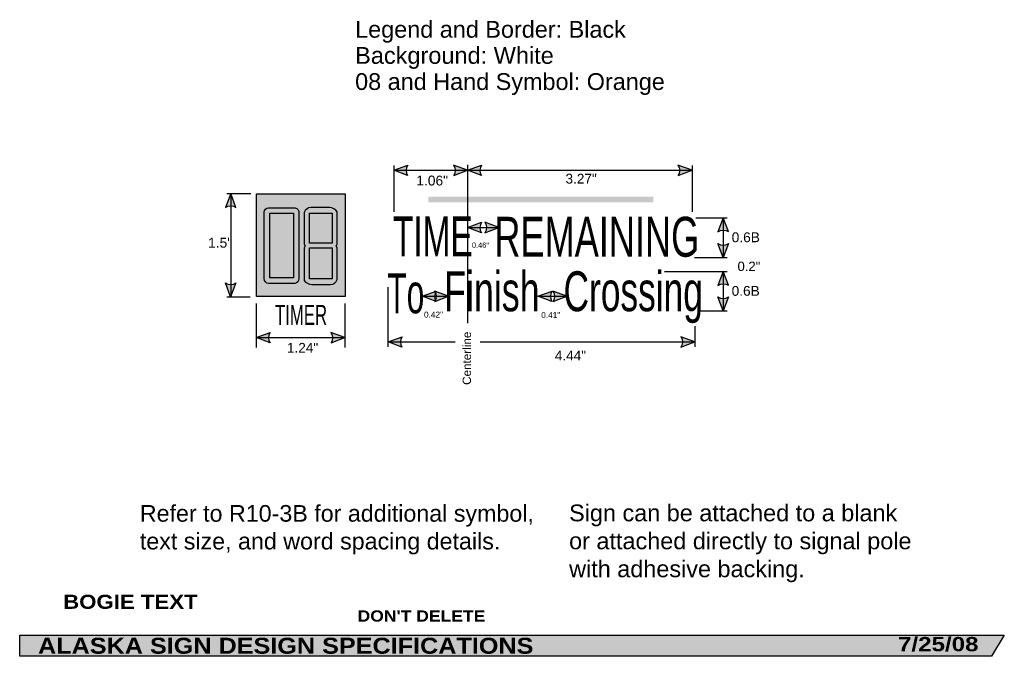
# Model space of a CAD drawing. Header units: feet. Extents: x 1.8 to 23, y 0.1 to 30.7.
# Tile 1 of 2: x 1.8 to 23, y 0.1 to 13.7. Entities that reach past the tile are written whole.
import ezdxf
from ezdxf.enums import TextEntityAlignment as Align

# ---------------------------------------------------------------- set-up
doc = ezdxf.new("R2010")
doc.units = ezdxf.units.FT
doc.header["$MEASUREMENT"] = 0
doc.layers.add('Sign', color=7, linetype='Continuous')
doc.styles.add('ARIAL', font='arial.ttf')
doc.styles.add('ARIAL BLACK B', font='ariblk.ttf')
doc.styles.add('ARIAL BLACK BI', font='ariblk.ttf')
doc.styles.add('FHWA SERIES B2000EX', font='txt')

msp = doc.modelspace()

# ---------------------------------------------------------------- hatches: boundary and pattern name
h = msp.add_hatch(color=256)
h.dxf.hatch_style = 1
edge = h.paths.add_edge_path()
edge.add_line((10.1678059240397, 10.3888353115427), (9.869493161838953, 10.50159845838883))
edge.add_line((9.869493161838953, 10.50159845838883), (10.17055537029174, 10.61298638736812))
edge.add_arc((10.33414627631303, 10.49888737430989), 0.1994506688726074, 145.1055563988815, 213.4889293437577)
h = msp.add_hatch(color=256)
h.dxf.hatch_style = 1
edge = h.paths.add_edge_path()
edge.add_line((11.15451373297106, 10.38883531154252), (11.45282649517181, 10.50159845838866))
edge.add_line((11.45282649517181, 10.50159845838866), (11.15176428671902, 10.61298638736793))
edge.add_arc((10.98817338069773, 10.4988873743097), 0.199450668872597, -33.488929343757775, 34.89444360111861, ccw=False)
h = msp.add_hatch(color=256)
h.dxf.hatch_style = 1
edge = h.paths.add_edge_path()
edge.add_line((11.75113925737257, 10.38883531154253), (11.45282649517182, 10.50159845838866))
edge.add_line((11.45282649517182, 10.50159845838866), (11.75388870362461, 10.61298638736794))
edge.add_arc((11.9174796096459, 10.49888737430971), 0.1994506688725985, 145.1055563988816, 213.488929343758)
h = msp.add_hatch(color=256)
h.dxf.hatch_style = 1
edge = h.paths.add_edge_path()
edge.add_line((15.96701373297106, 10.38883531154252), (16.26532649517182, 10.50159845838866))
edge.add_line((16.26532649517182, 10.50159845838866), (15.96426428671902, 10.61298638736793))
edge.add_arc((15.80067338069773, 10.4988873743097), 0.199450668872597, -33.488929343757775, 34.89444360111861, ccw=False)
h = msp.add_hatch(color=256)
h.dxf.hatch_style = 1
edge = h.paths.add_edge_path()
edge.add_line((6.486125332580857, 9.707339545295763), (6.373660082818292, 10.0057647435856))
edge.add_line((6.373660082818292, 10.0057647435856), (6.261971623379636, 9.70481389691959))
edge.add_arc((6.375907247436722, 9.541109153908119), 0.1994506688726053, 56.45386549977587, 124.8372384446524, ccw=False)
at = {"true_color": 0xffffff}
h = msp.add_hatch(color=7, dxfattribs=at)
h.dxf.hatch_style = 1
h.paths.add_polyline_path([(7.186139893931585, 9.700507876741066, 0.4076884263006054), (7.094477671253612, 9.601462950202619), (7.094473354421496, 8.179674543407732, 0.4095184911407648), (7.185958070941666, 8.075507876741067), (7.748529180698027, 8.075507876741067, 0.393499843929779), (7.836140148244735, 8.178819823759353), (7.836140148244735, 9.600769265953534, 0.4208008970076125), (7.73387104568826, 9.700507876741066)])
h.paths.add_polyline_path([(7.721714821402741, 9.582428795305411), (7.721714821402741, 8.194928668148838), (7.215307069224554, 8.196340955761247), (7.215307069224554, 9.583841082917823)], flags=16)
h = msp.add_hatch(color=7, dxfattribs=at)
h.dxf.hatch_style = 1
h.paths.add_polyline_path([(8.09321409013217, 9.702747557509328, 0.3088313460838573), (7.946548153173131, 9.59540775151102), (7.946632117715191, 8.940714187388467, 0.2096133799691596), (7.978063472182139, 8.879129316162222, 0.253806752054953), (7.946648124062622, 8.815908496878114), (7.946734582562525, 8.141768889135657, 0.2459980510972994), (8.134526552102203, 8.055511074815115), (8.514876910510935, 8.055511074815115, 0.3196794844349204), (8.656958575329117, 8.162937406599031), (8.656958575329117, 8.817423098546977, 0.1952748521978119), (8.631361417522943, 8.879129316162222, 0.129541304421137), (8.656806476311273, 8.934486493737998), (8.656958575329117, 9.612030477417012, 0.2634952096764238), (8.481106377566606, 9.702747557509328)])
h.paths.add_polyline_path([(8.546959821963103, 9.583382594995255), (8.546959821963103, 8.938811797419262), (8.061130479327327, 8.938811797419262), (8.061130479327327, 9.583382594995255)], flags=16)
h.paths.add_polyline_path([(8.546959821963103, 8.838545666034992), (8.546959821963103, 8.174876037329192), (8.061130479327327, 8.174876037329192), (8.061130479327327, 8.838545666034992)], flags=16)
h = msp.add_hatch(color=256)
h.dxf.hatch_style = 1
edge = h.paths.add_edge_path()
edge.add_line((11.75113925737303, 9.163834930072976), (11.45282649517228, 9.27659807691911))
edge.add_line((11.45282649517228, 9.27659807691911), (11.75388870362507, 9.387986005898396))
edge.add_arc((11.91747960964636, 9.273886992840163), 0.1994506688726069, 145.1055563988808, 213.4889293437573)
h = msp.add_hatch(color=256)
h.dxf.hatch_style = 1
edge = h.paths.add_edge_path()
edge.add_line((11.82521787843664, 9.163834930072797), (12.1235306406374, 9.276598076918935))
edge.add_line((12.1235306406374, 9.276598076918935), (11.8224684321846, 9.387986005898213))
edge.add_arc((11.65887752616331, 9.273886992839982), 0.199450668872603, -33.488929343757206, 34.89444360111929, ccw=False)
h = msp.add_hatch(color=256)
h.dxf.hatch_style = 1
edge = h.paths.add_edge_path()
edge.add_line((17.04445841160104, 9.186506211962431), (16.93199316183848, 9.484931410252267))
edge.add_line((16.93199316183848, 9.484931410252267), (16.82030470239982, 9.18398056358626))
edge.add_arc((16.9342403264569, 9.020275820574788), 0.1994506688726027, 56.45386549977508, 124.8372384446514, ccw=False)
h = msp.add_hatch(color=256)
h.dxf.hatch_style = 1
edge = h.paths.add_edge_path()
edge.add_line((17.04394347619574, 8.930602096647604), (16.93147822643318, 8.632176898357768))
edge.add_line((16.93147822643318, 8.632176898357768), (16.81978976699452, 8.933127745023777))
edge.add_arc((16.9337253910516, 9.096832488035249), 0.1994506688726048, 235.1627615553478, 303.5461345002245)
h = msp.add_hatch(color=256)
h.dxf.hatch_style = 1
edge = h.paths.add_edge_path()
edge.add_line((17.04445841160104, 8.036506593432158), (16.93199316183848, 8.334931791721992))
edge.add_line((16.93199316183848, 8.334931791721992), (16.82030470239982, 8.033980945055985))
edge.add_arc((16.9342403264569, 7.870276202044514), 0.1994506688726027, 56.45386549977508, 124.8372384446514, ccw=False)
h = msp.add_hatch(color=256)
h.dxf.hatch_style = 1
edge = h.paths.add_edge_path()
edge.add_line((6.485610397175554, 8.086157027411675), (6.373145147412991, 7.787731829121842))
edge.add_line((6.373145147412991, 7.787731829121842), (6.261456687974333, 8.08868267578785))
edge.add_arc((6.375392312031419, 8.252387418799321), 0.1994506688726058, 235.1627615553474, 303.5461345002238)
h = msp.add_hatch(color=256)
h.dxf.hatch_style = 1
edge = h.paths.add_edge_path()
edge.add_line((10.77920011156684, 7.688835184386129), (10.48088734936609, 7.801598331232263))
edge.add_line((10.48088734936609, 7.801598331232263), (10.78194955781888, 7.912986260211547))
edge.add_arc((10.94554046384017, 7.798887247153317), 0.1994506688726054, 145.1055563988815, 213.4889293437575)
h = msp.add_hatch(color=256)
h.dxf.hatch_style = 1
edge = h.paths.add_edge_path()
edge.add_line((10.74767875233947, 7.68883518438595), (11.04599151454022, 7.801598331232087))
edge.add_line((11.04599151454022, 7.801598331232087), (10.74492930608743, 7.912986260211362))
edge.add_arc((10.58133840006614, 7.798887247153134), 0.1994506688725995, -33.48892934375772, 34.89444360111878, ccw=False)
h = msp.add_hatch(color=256)
h.dxf.hatch_style = 1
edge = h.paths.add_edge_path()
edge.add_line((13.26045824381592, 7.688835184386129), (12.96214548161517, 7.801598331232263))
edge.add_line((12.96214548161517, 7.801598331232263), (13.26320769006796, 7.912986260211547))
edge.add_arc((13.42679859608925, 7.798887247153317), 0.1994506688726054, 145.1055563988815, 213.4889293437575)
h = msp.add_hatch(color=256)
h.dxf.hatch_style = 1
edge = h.paths.add_edge_path()
edge.add_line((13.28427542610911, 7.68883518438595), (13.58258818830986, 7.801598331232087))
edge.add_line((13.58258818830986, 7.801598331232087), (13.28152597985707, 7.912986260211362))
edge.add_arc((13.11793507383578, 7.798887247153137), 0.1994506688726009, -33.4889293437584, 34.89444360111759, ccw=False)
h = msp.add_hatch(color=256)
h.dxf.hatch_style = 1
edge = h.paths.add_edge_path()
edge.add_line((17.04445841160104, 7.786157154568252), (16.93199316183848, 7.487731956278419))
edge.add_line((16.93199316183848, 7.487731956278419), (16.82030470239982, 7.788682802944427))
edge.add_arc((16.9342403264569, 7.952387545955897), 0.1994506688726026, 235.1627615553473, 303.5461345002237)
h = msp.add_hatch(color=256)
h.dxf.hatch_style = 1
edge = h.paths.add_edge_path()
edge.add_line((7.217805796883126, 6.80146132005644), (6.919493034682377, 6.914224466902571))
edge.add_line((6.919493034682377, 6.914224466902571), (7.220555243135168, 7.025612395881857))
edge.add_arc((7.384146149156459, 6.911513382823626), 0.1994506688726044, 145.105556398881, 213.4889293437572)
h = msp.add_hatch(color=256)
h.dxf.hatch_style = 1
edge = h.paths.add_edge_path()
edge.add_line((8.525347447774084, 6.801323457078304), (8.823660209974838, 6.914086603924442))
edge.add_line((8.823660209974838, 6.914086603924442), (8.522598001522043, 7.02547453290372))
edge.add_arc((8.359007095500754, 6.91137551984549), 0.199450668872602, -33.488929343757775, 34.894443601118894, ccw=False)
h = msp.add_hatch(color=256)
h.dxf.hatch_style = 1
edge = h.paths.add_edge_path()
edge.add_line((10.04561772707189, 6.70966851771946), (9.747304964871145, 6.822431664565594))
edge.add_line((9.747304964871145, 6.822431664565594), (10.04836717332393, 6.933819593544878))
edge.add_arc((10.21195807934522, 6.819720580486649), 0.1994506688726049, 145.1055563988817, 213.488929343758)
h = msp.add_hatch(color=256)
h.dxf.hatch_style = 1
edge = h.paths.add_edge_path()
edge.add_line((16.02732661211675, 6.709668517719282), (16.3256393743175, 6.82243166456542))
edge.add_line((16.3256393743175, 6.82243166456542), (16.02457716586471, 6.933819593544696))
edge.add_arc((15.86098625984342, 6.819720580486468), 0.1994506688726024, -33.488929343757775, 34.89444360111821, ccw=False)
at = {"layer": 'Sign', "true_color": 0x000000}
msp.add_hatch(color=18, dxfattribs=at).paths.add_polyline_path([(6.923659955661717, 9.997431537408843), (8.827827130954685, 9.997431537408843), (8.827827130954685, 7.796341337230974), (6.923659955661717, 7.796341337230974)])
for points in [[(10.61115995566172, 9.934931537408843), (15.43199316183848, 9.934931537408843), (15.43199316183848, 9.8182647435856), (10.61115995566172, 9.8182647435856)], [(1.849843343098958, 0.5334339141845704), (22.96048863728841, 0.5334339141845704), (22.68751589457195, 0.0835787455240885), (1.850542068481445, 0.0835787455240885)]]:
    msp.add_hatch(color=18, dxfattribs=at).paths.add_polyline_path(points, flags=0)

# ---------------------------------------------------------------- linework, layer by layer
for points in [[(10.1678059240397, 10.3888353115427), (9.869493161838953, 10.50159845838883), (10.17055537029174, 10.61298638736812, 0.307560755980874), (10.1678059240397, 10.3888353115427, 4.141293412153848)], [(11.15451373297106, 10.38883531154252), (11.45282649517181, 10.50159845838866), (11.15176428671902, 10.61298638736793, -0.307560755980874), (11.15451373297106, 10.38883531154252, -4.141293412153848)], [(11.75113925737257, 10.38883531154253), (11.45282649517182, 10.50159845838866), (11.75388870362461, 10.61298638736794, 0.307560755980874), (11.75113925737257, 10.38883531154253, 4.141293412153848)], [(15.96701373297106, 10.38883531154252), (16.26532649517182, 10.50159845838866), (15.96426428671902, 10.61298638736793, -0.307560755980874), (15.96701373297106, 10.38883531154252, -4.141293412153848)], [(6.486125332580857, 9.707339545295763), (6.373660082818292, 10.0057647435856), (6.261971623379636, 9.70481389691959, -0.307560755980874), (6.486125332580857, 9.707339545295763, -4.141293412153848)], [(11.75113925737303, 9.163834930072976), (11.45282649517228, 9.27659807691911), (11.75388870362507, 9.387986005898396, 0.307560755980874), (11.75113925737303, 9.163834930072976, 4.141293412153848)], [(11.82521787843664, 9.163834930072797), (12.1235306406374, 9.276598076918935), (11.8224684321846, 9.387986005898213, -0.307560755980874), (11.82521787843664, 9.163834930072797, -4.141293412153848)], [(17.04445841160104, 9.186506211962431), (16.93199316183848, 9.484931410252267), (16.82030470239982, 9.18398056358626, -0.307560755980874), (17.04445841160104, 9.186506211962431, -4.141293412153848)], [(17.04394347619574, 8.930602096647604), (16.93147822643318, 8.632176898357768), (16.81978976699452, 8.933127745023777, 0.307560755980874), (17.04394347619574, 8.930602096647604, 4.141293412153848)], [(17.04445841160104, 8.036506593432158), (16.93199316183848, 8.334931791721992), (16.82030470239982, 8.033980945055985, -0.307560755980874), (17.04445841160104, 8.036506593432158, -4.141293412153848)], [(6.485610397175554, 8.086157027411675), (6.373145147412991, 7.787731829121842), (6.261456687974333, 8.08868267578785, 0.307560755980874), (6.485610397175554, 8.086157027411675, 4.141293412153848)], [(10.77920011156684, 7.688835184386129), (10.48088734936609, 7.801598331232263), (10.78194955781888, 7.912986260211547, 0.307560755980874), (10.77920011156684, 7.688835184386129, 4.141293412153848)], [(10.74767875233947, 7.68883518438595), (11.04599151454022, 7.801598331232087), (10.74492930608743, 7.912986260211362, -0.307560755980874), (10.74767875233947, 7.68883518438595, -4.141293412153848)], [(13.26045824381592, 7.688835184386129), (12.96214548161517, 7.801598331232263), (13.26320769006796, 7.912986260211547, 0.307560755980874), (13.26045824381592, 7.688835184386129, 4.141293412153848)], [(13.28427542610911, 7.68883518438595), (13.58258818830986, 7.801598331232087), (13.28152597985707, 7.912986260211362, -0.307560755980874), (13.28427542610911, 7.68883518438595, -4.141293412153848)], [(17.04445841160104, 7.786157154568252), (16.93199316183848, 7.487731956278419), (16.82030470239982, 7.788682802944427, 0.307560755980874), (17.04445841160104, 7.786157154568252, 4.141293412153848)], [(7.217805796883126, 6.80146132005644), (6.919493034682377, 6.914224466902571), (7.220555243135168, 7.025612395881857, 0.307560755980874), (7.217805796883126, 6.80146132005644, 4.141293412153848)], [(8.525347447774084, 6.801323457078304), (8.823660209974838, 6.914086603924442), (8.522598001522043, 7.02547453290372, -0.307560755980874), (8.525347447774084, 6.801323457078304, -4.141293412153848)], [(10.04561772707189, 6.70966851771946), (9.747304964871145, 6.822431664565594), (10.04836717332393, 6.933819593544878, 0.307560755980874), (10.04561772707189, 6.70966851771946, 4.141293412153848)], [(16.02732661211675, 6.709668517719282), (16.3256393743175, 6.82243166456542), (16.02457716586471, 6.933819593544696, -0.307560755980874), (16.02732661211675, 6.709668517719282, -4.141293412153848)]]:
    msp.add_lwpolyline(points, format="xyb")
msp.add_lwpolyline([(7.186139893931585, 9.700507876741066), (7.73387104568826, 9.700507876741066, -0.4215703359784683), (7.836140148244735, 9.600508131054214), (7.836140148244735, 8.178819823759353, -0.3934998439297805), (7.748529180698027, 8.075507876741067), (7.185958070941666, 8.075507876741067, -0.4095184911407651), (7.094473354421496, 8.179674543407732), (7.094477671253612, 9.601462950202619, -0.4076884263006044)], format="xyb", close=True)
at = {"color": 18, "true_color": 0x000000}
msp.add_lwpolyline([(7.946548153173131, 9.59540775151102), (7.946632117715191, 8.940714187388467, 0.2096133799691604), (7.978063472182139, 8.879129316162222, 0.2348314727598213), (7.946647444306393, 8.821208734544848), (7.946734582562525, 8.141768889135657, 0.2186804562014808), (8.111447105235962, 8.055511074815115), (8.514876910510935, 8.055511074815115, 0.3196794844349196), (8.656958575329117, 8.162937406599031), (8.656958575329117, 8.817423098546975, 0.195274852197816), (8.631361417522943, 8.879129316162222, 0.1295413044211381), (8.656806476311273, 8.934486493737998), (8.656958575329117, 9.612030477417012, 0.2427376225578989), (8.496768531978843, 9.702747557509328), (8.093214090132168, 9.702747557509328, 0.3088313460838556)], format="xyb", close=True, dxfattribs=at)
at = {"layer": 'Sign', "color": 18, "lineweight": -3, "true_color": 0x000000}
for p, q in [((9.869493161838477, 10.60576512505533), (9.869493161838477, 9.614098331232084)), ((11.45282649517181, 10.6182652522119), (11.45282649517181, 9.889098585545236)), ((9.869493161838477, 10.50159845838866), (11.45282649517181, 10.50159845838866)), ((11.45282649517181, 10.50159845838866), (16.26532649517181, 10.50159845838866)), ((6.294493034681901, 10.0057647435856), (6.802826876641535, 10.0057647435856)), ((6.373660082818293, 10.0057647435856), (6.373660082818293, 7.789098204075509)), ((11.45282649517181, 9.818623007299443), (11.45282649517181, 7.226598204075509)), ((16.93199316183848, 9.486363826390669), (16.93199316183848, 8.633543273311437)), ((11.45282649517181, 9.276598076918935), (12.1235306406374, 9.276598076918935)), ((16.31532636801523, 8.63493166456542), (17.01949341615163, 8.63493166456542)), ((15.67782687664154, 8.334931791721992), (17.01949341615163, 8.334931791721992)), ((16.93199316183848, 8.33506268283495), (16.93199316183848, 7.487731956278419)), ((9.740326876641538, 7.997431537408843), (9.740326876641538, 6.718264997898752)), ((6.294493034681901, 7.789098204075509), (6.790326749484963, 7.789098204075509)), ((6.919493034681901, 7.643264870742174), (6.919493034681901, 6.705764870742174)), ((8.82366020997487, 7.643264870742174), (8.82366020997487, 6.705764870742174)), ((10.48088734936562, 7.801598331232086), (11.04599151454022, 7.801598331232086)), ((12.9621454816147, 7.801598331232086), (13.58258818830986, 7.801598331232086)), ((16.44866020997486, 7.489098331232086), (17.01949341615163, 7.489098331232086)), ((6.919493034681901, 6.914224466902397), (8.82366020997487, 6.914086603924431)), ((9.74730496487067, 6.822431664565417), (11.1861600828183, 6.822431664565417)), ((11.72365982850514, 6.822431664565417), (16.3256393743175, 6.822431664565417))]:
    msp.add_line(p, q, dxfattribs=at)
at = {"layer": 'Sign', "color": 250, "lineweight": -3, "true_color": 0x1e1916}
for p, q in [((16.26532649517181, 10.60576512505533), (16.26532649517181, 9.614098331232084)), ((16.3444935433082, 9.484931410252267), (17.01949341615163, 9.484931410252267)), ((16.32782649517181, 7.15993191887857), (16.32782649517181, 6.718264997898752))]:
    msp.add_line(p, q, dxfattribs=at)
at = {"layer": 'Sign', "color": 7, "lineweight": -3, "true_color": 0xffffff}
for p, q in [((11.45282649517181, 9.934996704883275), (11.45282649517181, 9.818134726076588)), ((11.45282649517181, 9.486656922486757), (11.45282649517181, 9.379202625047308)), ((11.45282649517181, 8.764619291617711), (11.45282649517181, 8.657880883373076)), ((11.45282649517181, 8.305634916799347), (11.45282649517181, 8.226467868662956)), ((11.45282649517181, 8.084996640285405), (11.45282649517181, 7.481481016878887))]:
    msp.add_line(p, q, dxfattribs=at)
at = {"layer": 'Sign', "color": 18, "lineweight": -3, "true_color": 0x000000}
for points in [[(6.923659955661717, 9.997431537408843), (8.827827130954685, 9.997431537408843), (8.827827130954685, 7.796341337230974), (6.923659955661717, 7.796341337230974)], [(7.215307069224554, 9.583841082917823), (7.721714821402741, 9.582428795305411), (7.721714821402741, 8.194928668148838), (7.215307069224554, 8.196340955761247)], [(8.061130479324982, 9.583382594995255), (8.546959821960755, 9.583382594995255), (8.546959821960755, 8.938811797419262), (8.061130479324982, 8.938811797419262)], [(8.061130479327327, 9.583382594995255), (8.546959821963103, 9.583382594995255), (8.546959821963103, 8.938811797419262), (8.061130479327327, 8.938811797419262)], [(8.061130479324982, 8.838545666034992), (8.546959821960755, 8.838545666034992), (8.546959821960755, 8.174876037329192), (8.061130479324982, 8.174876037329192)], [(8.061130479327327, 8.838545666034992), (8.546959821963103, 8.838545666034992), (8.546959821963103, 8.174876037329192), (8.061130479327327, 8.174876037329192)]]:
    msp.add_lwpolyline(points, close=True, dxfattribs=at)
at = {"layer": 'Sign', "color": 250, "lineweight": -3, "true_color": 0x1e1916}
for points in [[(8.061130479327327, 9.584013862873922), (8.546959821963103, 9.584013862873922), (8.546959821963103, 8.938180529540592), (8.061130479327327, 8.938180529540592)], [(8.061130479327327, 8.837961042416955), (8.546959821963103, 8.837961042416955), (8.546959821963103, 8.175460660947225), (8.061130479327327, 8.175460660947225)]]:
    msp.add_lwpolyline(points, close=True, dxfattribs=at)
at = {"layer": 'Sign', "color": 250, "lineweight": -3, "true_color": 0x1f1a17}
msp.add_lwpolyline([(1.849843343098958, 0.5334339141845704), (22.96048863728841, 0.5334339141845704), (22.68751589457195, 0.0835787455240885), (1.850542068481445, 0.0835787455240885)], close=True, dxfattribs=at)

# ---------------------------------------------------------------- texts
at = {"attachment_point": 1, "style": 'ARIAL'}
for s, width, insert, char_height in [('Refer to R10-3B for additional symbol, text size, and word spacing details.', 8.684559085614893, (4.425793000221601, 3.325891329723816), 0.3568), ('Sign can be attached to a blank or attached directly to signal pole with adhesive backing.', 7.397322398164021, (13.62949706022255, 3.336930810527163), 0.3595)]:
    msp.add_mtext_dynamic_manual_height_columns(s, width=width, gutter_width=1, heights=[0], dxfattribs=dict(at, insert=insert, char_height=char_height))
at = {"layer": 'Sign', "color": 18, "true_color": 0x000000, "style": 'ARIAL'}
for s, height, p, p2 in [('Legend and Border: Black', 0.3593501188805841, (9.041657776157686, 13.34412504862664), (14.84665744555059, 13.34412504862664)), ('Background: White', 0.3609293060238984, (9.041657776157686, 12.78412504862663), (13.30165762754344, 12.78412504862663)), ('08 and Hand Symbol: Orange', 0.3592500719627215, (9.041657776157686, 12.22412504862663), (15.68165774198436, 12.22412504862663)), ('1.06"', 0.2111107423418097, (10.35449316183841, 10.17659845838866), (11.03318683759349, 10.17659845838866)), ('3.27"', 0.2086872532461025, (13.55240982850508, 10.21826512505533), (14.22331230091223, 10.21826512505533)), ('0.6B', 0.2105636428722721, (17.11532687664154, 8.960786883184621), (17.72044599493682, 8.960786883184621)), ('1.5"', 0.2114964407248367, (5.889094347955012, 8.84326512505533), (6.404707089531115, 8.84326512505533)), ('0.46"', 0.1143117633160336, (11.5438769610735, 8.839733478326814), (11.91137446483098, 8.839733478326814)), ('0.2"', 0.2004604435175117, (17.24032687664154, 8.34326512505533), (17.72903467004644, 8.34326512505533)), ('0.6B', 0.2092387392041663, (17.11532687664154, 7.812230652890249), (17.71663847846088, 7.812230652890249)), ('0.42"', 0.1270139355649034, (10.51816526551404, 7.345062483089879), (10.92649860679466, 7.345062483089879)), ('0.41"', 0.1270139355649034, (13.03118609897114, 7.334645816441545), (13.43951944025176, 7.334645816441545)), ('1.24"', 0.2084764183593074, (7.579528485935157, 6.593265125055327), (8.249753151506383, 6.593265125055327)), ('4.44"', 0.2080488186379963, (13.32366020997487, 6.426598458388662), (13.99251019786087, 6.426598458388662))]:
    msp.add_text(s, height=height, dxfattribs=at).set_placement(p, p2, align=Align.ALIGNED)
at = {"layer": 'Sign', "color": 18, "true_color": 0x000000, "style": 'FHWA SERIES B2000EX'}
for s, height, width, p, p2 in [('TIME', 0.8549999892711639, 0.9780441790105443, (9.852122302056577, 8.65790331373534), (11.56142854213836, 8.65790331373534)), ('REMAINING', 0.8549999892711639, 1.020332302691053, (12.02757869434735, 8.649659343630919), (16.41907157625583, 8.649659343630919)), ('To', 0.8549999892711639, 1.021910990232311, (9.732990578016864, 7.436806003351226), (10.52497851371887, 7.436806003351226)), ('Finish', 0.8549999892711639, 0.9653698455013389, (10.94954142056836, 7.481048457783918), (12.99707120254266, 7.481048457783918)), ('Crossing', 0.8549999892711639, 1.012287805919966, (13.51040520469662, 7.481048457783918), (16.49772138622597, 7.481048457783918)), ('TIMER', 0.4274999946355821, 0.9915420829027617, (7.323667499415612, 7.189070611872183), (8.4407102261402, 7.189070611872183))]:
    msp.add_text(s, height=height, dxfattribs=dict(at, width=width)).set_placement(p, p2, align=Align.FIT)
at = {"layer": 'Sign', "color": 18, "true_color": 0x000000, "style": 'ARIAL'}
msp.add_text('Centerline', height=0.1794220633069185, rotation=90, dxfattribs=at).set_placement((11.52577901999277, 5.901513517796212), (11.52577901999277, 7.044013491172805), align=Align.ALIGNED)
at = {"layer": 'Sign', "color": 7, "true_color": 0xffffff}
for s, height, style, p, p2 in [('BOGIE TEXT', 0.3020556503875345, 'ARIAL BLACK B', (2.781584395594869, 1.101025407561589), (5.664917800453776, 1.101025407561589)), ("DON'T DELETE", 0.2418180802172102, 'ARIAL BLACK B', (9.093981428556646, 0.8268683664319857), (11.83398151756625, 0.8268683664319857)), ('ALASKA SIGN DESIGN SPECIFICATIONS', 0.3425877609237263, 'ARIAL BLACK BI', (2.242661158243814, 0.1387433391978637), (12.86428387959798, 0.1387433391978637)), ('7/25/08', 0.3058969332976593, 'ARIAL BLACK BI', (20.68196608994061, 0.1916905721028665), (22.40696605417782, 0.1916905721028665))]:
    msp.add_text(s, height=height, dxfattribs=dict(at, style=style)).set_placement(p, p2, align=Align.ALIGNED)

doc.saveas('drawing.dxf')
